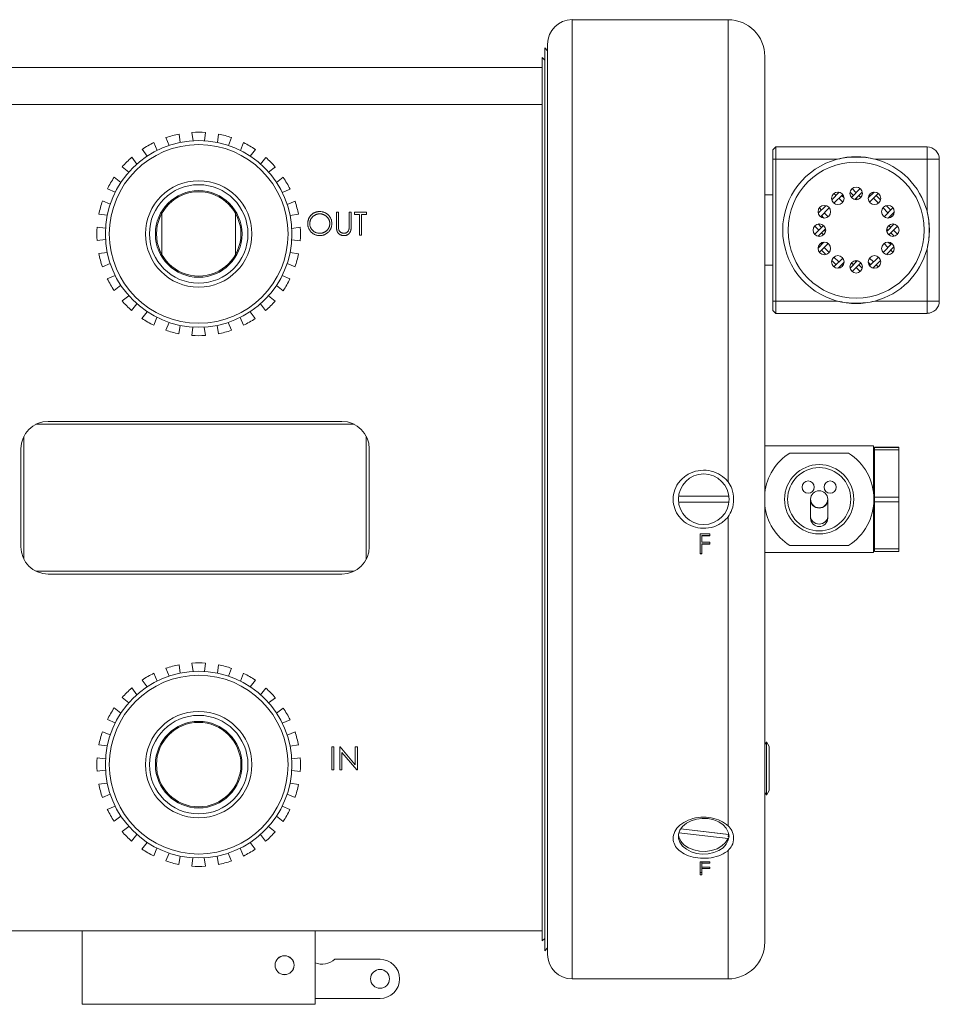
# Model space of a CAD drawing. Header units: inches. Extents: x 0.88 to 7.8, y 1.01 to 10.36.
# Tile 3 of 10: x 6.23 to 7.8, y 1.01 to 2.68. Entities that reach past the tile are written whole.
import ezdxf

# ---------------------------------------------------------------- set-up
doc = ezdxf.new("R2010")
doc.units = ezdxf.units.IN
doc.header["$MEASUREMENT"] = 0

msp = doc.modelspace()

# ---------------------------------------------------------------- linework, layer by layer
at = {"color": 7, "linetype": 'Continuous', "lineweight": 15}
for p, q in [((7.4379, 2.6823), (7.1721, 2.6823)), ((7.1304, 2.6295), (7.1256, 2.6343)), ((7.1256, 1.8657), (7.1256, 2.6343)), ((7.1304, 1.0907), (7.1304, 2.6407)), ((7.1256, 2.6135), (7.1214, 2.6177)), ((7.1214, 2.6007), (7.1214, 2.6177)), ((7.5004, 2.6198), (7.5004, 1.8657)), ((5.9511, 2.6007), (7.1214, 2.6007)), ((7.1214, 2.6007), (7.1214, 2.5382)), ((7.1214, 2.5382), (5.9511, 2.5382)), ((7.1214, 2.5382), (7.1214, 2.0247)), ((6.486, 2.4682), (6.4805, 2.4816)), ((6.5028, 2.4876), (6.5047, 2.4732)), ((6.5267, 2.4761), (6.5248, 2.4905)), ((6.548, 2.4904), (6.5461, 2.4761)), ((6.5681, 2.4732), (6.57, 2.4875)), ((6.5923, 2.4815), (6.5868, 2.4681)), ((6.4599, 2.4731), (6.4655, 2.4598)), ((6.6073, 2.4596), (6.6128, 2.473)), ((7.5194, 2.4657), (7.5144, 2.4607)), ((7.5194, 2.4657), (7.5194, 2.4448)), ((7.5194, 2.4657), (7.7769, 2.4657)), ((7.7769, 2.4657), (7.7769, 2.4448)), ((6.4222, 2.4481), (6.431, 2.4366)), ((6.4487, 2.4501), (6.4399, 2.4616)), ((6.6329, 2.4614), (6.624, 2.4499)), ((7.5144, 2.4448), (7.5144, 2.4607)), ((6.4174, 2.4229), (6.4059, 2.4317)), ((6.6417, 2.4364), (6.6505, 2.4479)), ((6.6668, 2.4315), (6.6553, 2.4227)), ((7.5194, 2.4448), (7.5144, 2.4448)), ((7.5144, 2.2032), (7.5144, 2.4448)), ((7.5194, 2.4448), (7.5194, 2.2032)), ((7.624, 2.4448), (7.5194, 2.4448)), ((7.7769, 2.4448), (7.688, 2.4448)), ((7.7977, 2.4448), (7.7769, 2.4448)), ((7.7769, 2.356), (7.7769, 2.4448)), ((7.7977, 2.4448), (7.7977, 2.2032)), ((6.3923, 2.4141), (6.4038, 2.4053)), ((6.6688, 2.4051), (6.6803, 2.4139)), ((6.3941, 2.3886), (6.3808, 2.3941)), ((6.6919, 2.3938), (6.6785, 2.3883)), ((7.5144, 2.3839), (7.5004, 2.3839)), ((7.6144, 2.3755), (7.6274, 2.3885)), ((7.6181, 2.3698), (7.6331, 2.3848)), ((7.6182, 2.3866), (7.6219, 2.3829)), ((7.6254, 2.3888), (7.6266, 2.3876)), ((7.6313, 2.3829), (7.6354, 2.3788)), ((7.6456, 2.3887), (7.6513, 2.3829)), ((7.6479, 2.3796), (7.663, 2.3946)), ((7.6491, 2.3946), (7.656, 2.3876)), ((7.6539, 2.3761), (7.6665, 2.3887)), ((7.6607, 2.3829), (7.6641, 2.3796)), ((7.6766, 2.3788), (7.6866, 2.3888)), ((7.6789, 2.3716), (7.6938, 2.3866)), ((7.6789, 2.3848), (7.6808, 2.3829)), ((7.6847, 2.3885), (7.6855, 2.3876)), ((7.6902, 2.3829), (7.6976, 2.3755)), ((6.3722, 2.3736), (6.3856, 2.368)), ((6.687, 2.3678), (6.7004, 2.3733)), ((7.5916, 2.3526), (7.6045, 2.3656)), ((7.6266, 2.3782), (7.6332, 2.3716)), ((7.656, 2.3782), (7.6582, 2.3761)), ((7.6855, 2.3782), (7.6939, 2.3698)), ((7.7075, 2.3656), (7.715, 2.3582)), ((6.3806, 2.3494), (6.3662, 2.3513)), ((6.4737, 2.3531), (6.4737, 2.2819)), ((6.5987, 2.2819), (6.5987, 2.3531)), ((6.7063, 2.3509), (6.692, 2.3491)), ((6.7745, 2.3547), (6.771, 2.3547)), ((6.771, 2.3547), (6.771, 2.3311)), ((6.7745, 2.3313), (6.7745, 2.3547)), ((6.796, 2.3547), (6.7925, 2.3547)), ((6.7925, 2.3547), (6.7925, 2.3313)), ((6.796, 2.3311), (6.796, 2.3547)), ((6.8221, 2.3547), (6.8015, 2.3547)), ((6.8015, 2.3547), (6.8015, 2.3507)), ((6.8015, 2.3507), (6.81, 2.3507)), ((6.81, 2.3507), (6.81, 2.3156)), ((6.8136, 2.3156), (6.8136, 2.3507)), ((6.8136, 2.3507), (6.8221, 2.3507)), ((6.8221, 2.3507), (6.8221, 2.3547)), ((7.5913, 2.3546), (7.5924, 2.3535)), ((7.5935, 2.3618), (7.5971, 2.3582)), ((7.5953, 2.3469), (7.6102, 2.3619)), ((7.5971, 2.3488), (7.6012, 2.3446)), ((7.6018, 2.3535), (7.6085, 2.3468)), ((7.7018, 2.3619), (7.7102, 2.3535)), ((7.7036, 2.3468), (7.7186, 2.3618)), ((7.7108, 2.3446), (7.7208, 2.3546)), ((7.715, 2.3488), (7.7168, 2.3469)), ((7.7197, 2.3535), (7.7205, 2.3526)), ((7.5854, 2.3171), (7.6005, 2.3321)), ((7.5854, 2.331), (7.5924, 2.324)), ((7.5914, 2.3345), (7.5971, 2.3287)), ((7.7081, 2.3218), (7.7207, 2.3345)), ((7.7116, 2.3321), (7.715, 2.3287)), ((7.7116, 2.3159), (7.7266, 2.331)), ((6.3633, 2.3292), (6.3777, 2.3273)), ((6.6948, 2.327), (6.7092, 2.3289)), ((6.81, 2.3156), (6.8136, 2.3156)), ((7.5914, 2.3136), (7.604, 2.3262)), ((7.5971, 2.3193), (7.6005, 2.3159)), ((7.6018, 2.324), (7.604, 2.3218)), ((7.7081, 2.3262), (7.7102, 2.324)), ((7.715, 2.3193), (7.7207, 2.3136)), ((7.7197, 2.324), (7.7266, 2.3171)), ((6.3776, 2.308), (6.3633, 2.3061)), ((6.7092, 2.3058), (6.6948, 2.3077)), ((7.5913, 2.2934), (7.6012, 2.3034)), ((7.5935, 2.2862), (7.6085, 2.3012)), ((7.5953, 2.3011), (7.5971, 2.2993)), ((7.7018, 2.2861), (7.7168, 2.3011)), ((7.7036, 2.3012), (7.7102, 2.2945)), ((7.7108, 2.3034), (7.715, 2.2993)), ((6.3662, 2.2841), (6.3805, 2.2859)), ((6.6919, 2.2857), (6.7063, 2.2838)), ((7.5916, 2.2954), (7.5924, 2.2945)), ((7.5971, 2.2898), (7.6045, 2.2824)), ((7.6018, 2.2945), (7.6102, 2.2861)), ((7.7075, 2.2824), (7.7205, 2.2954)), ((7.715, 2.2898), (7.7186, 2.2862)), ((7.7197, 2.2945), (7.7208, 2.2934)), ((7.7769, 2.2032), (7.7769, 2.292)), ((6.3855, 2.2673), (6.3721, 2.2617)), ((6.7003, 2.2614), (6.6869, 2.267)), ((7.5004, 2.2641), (7.5144, 2.2641)), ((7.6144, 2.2725), (7.6219, 2.2651)), ((7.6181, 2.2782), (7.6266, 2.2698)), ((7.6182, 2.2615), (7.6332, 2.2764)), ((7.6254, 2.2592), (7.6354, 2.2692)), ((7.6313, 2.2651), (7.6331, 2.2632)), ((7.6456, 2.2593), (7.6582, 2.272)), ((7.6479, 2.2685), (7.6513, 2.2651)), ((7.6491, 2.2534), (7.6641, 2.2685)), ((7.6539, 2.272), (7.656, 2.2698)), ((7.6607, 2.2651), (7.6665, 2.2593)), ((7.6766, 2.2692), (7.6808, 2.2651)), ((7.6789, 2.2632), (7.6939, 2.2782)), ((7.6789, 2.2764), (7.6855, 2.2698)), ((7.6847, 2.2595), (7.6976, 2.2725)), ((7.6902, 2.2651), (7.6938, 2.2615)), ((7.6266, 2.2604), (7.6274, 2.2595)), ((7.656, 2.2604), (7.663, 2.2534)), ((7.6855, 2.2604), (7.6866, 2.2592)), ((6.3806, 2.2412), (6.394, 2.2467)), ((6.6784, 2.2465), (6.6917, 2.2409)), ((6.4037, 2.23), (6.3922, 2.2211)), ((6.6802, 2.2209), (6.6687, 2.2297)), ((6.4057, 2.2035), (6.4172, 2.2123)), ((6.4308, 2.1986), (6.422, 2.1871)), ((6.6502, 2.1869), (6.6414, 2.1984)), ((6.6551, 2.2121), (6.6666, 2.2033)), ((7.5144, 2.1873), (7.5144, 2.2032)), ((7.5194, 2.2032), (7.5144, 2.2032)), ((7.5194, 2.2032), (7.624, 2.2032)), ((7.5194, 2.2032), (7.5194, 2.1823)), ((7.688, 2.2032), (7.7769, 2.2032)), ((7.7769, 2.2032), (7.7769, 2.1823)), ((7.7977, 2.2032), (7.7769, 2.2032)), ((6.4396, 2.1736), (6.4485, 2.1851)), ((6.6238, 2.1849), (6.6326, 2.1734)), ((7.5144, 2.1873), (7.5194, 2.1823)), ((7.7769, 2.1823), (7.5194, 2.1823)), ((6.4652, 2.1754), (6.4596, 2.162)), ((6.4802, 2.1535), (6.4857, 2.1669)), ((6.5865, 2.1668), (6.592, 2.1534)), ((6.6126, 2.1619), (6.607, 2.1753)), ((6.5044, 2.1618), (6.5025, 2.1475)), ((6.5245, 2.1446), (6.5264, 2.1589)), ((6.5458, 2.1589), (6.5477, 2.1445)), ((6.5697, 2.1474), (6.5678, 2.1618)), ((7.1214, 1.7067), (7.1214, 2.0247)), ((6.7801, 1.9983), (6.2801, 1.9983)), ((6.8011, 1.9933), (6.2591, 1.9933)), ((6.2384, 1.9726), (6.2384, 1.7639)), ((6.8217, 1.7639), (6.8217, 1.9726)), ((6.2334, 1.9516), (6.2334, 1.7849)), ((6.8267, 1.7849), (6.8267, 1.9516)), ((7.6858, 1.9565), (7.5004, 1.9565)), ((7.6858, 1.9565), (7.6858, 1.8765)), ((7.6875, 1.9543), (7.7287, 1.9543)), ((7.6875, 1.9541), (7.6875, 1.9543)), ((7.7287, 1.9541), (7.6875, 1.9541)), ((7.6875, 1.9501), (7.6875, 1.9541)), ((7.6875, 1.9501), (7.7287, 1.9501)), ((7.6875, 1.8694), (7.6875, 1.9501)), ((7.7287, 1.9543), (7.7287, 1.9541)), ((7.7287, 1.9501), (7.7287, 1.9541)), ((7.7287, 1.9501), (7.7287, 1.8694)), ((7.6432, 1.9444), (7.543, 1.9444)), ((7.6875, 1.9387), (7.6875, 1.9387)), ((7.1256, 1.097), (7.1256, 1.8657)), ((7.4392, 1.8707), (7.3536, 1.8707)), ((7.5004, 1.8657), (7.5004, 1.1115)), ((7.5785, 1.8657), (7.5785, 1.8634)), ((7.5785, 1.8634), (7.5785, 1.8359)), ((7.6077, 1.8634), (7.6077, 1.8657)), ((7.6077, 1.8359), (7.6077, 1.8634)), ((7.7287, 1.8694), (7.6875, 1.8694)), ((7.6875, 1.8614), (7.6875, 1.8694)), ((7.6875, 1.8614), (7.7287, 1.8614)), ((7.6875, 1.781), (7.6875, 1.8614)), ((7.7287, 1.8614), (7.7287, 1.8694)), ((7.7287, 1.8614), (7.7287, 1.781)), ((7.3536, 1.8607), (7.4392, 1.8607)), ((7.6858, 1.8549), (7.6858, 1.7748)), ((7.4379, 1.3097), (7.4379, 1.8358)), ((7.5785, 1.8359), (7.5785, 1.8337)), ((7.6077, 1.8337), (7.6077, 1.8359)), ((7.3901, 1.8071), (7.407, 1.8071)), ((7.3901, 1.8071), (7.3901, 1.7725)), ((7.407, 1.8039), (7.3932, 1.8039)), ((7.3932, 1.8039), (7.3932, 1.8035)), ((7.3932, 1.8035), (7.3932, 1.7929)), ((7.407, 1.8035), (7.3932, 1.8035)), ((7.407, 1.8071), (7.407, 1.8035)), ((7.3932, 1.7929), (7.407, 1.7929)), ((7.407, 1.7898), (7.3932, 1.7898)), ((7.3932, 1.7898), (7.3932, 1.7893)), ((7.407, 1.7893), (7.3932, 1.7893)), ((7.3932, 1.7893), (7.3932, 1.7725)), ((7.407, 1.7929), (7.407, 1.7893)), ((7.543, 1.7869), (7.6432, 1.7869)), ((7.6875, 1.7927), (7.6875, 1.7927)), ((7.7287, 1.781), (7.6875, 1.781)), ((7.6875, 1.777), (7.6875, 1.781)), ((7.7287, 1.777), (7.7287, 1.781)), ((7.3932, 1.7731), (7.3901, 1.7731)), ((7.3932, 1.7725), (7.3901, 1.7725)), ((7.6858, 1.7748), (7.5004, 1.7748)), ((7.6875, 1.777), (7.7287, 1.777)), ((6.2591, 1.7433), (6.8011, 1.7433)), ((6.2801, 1.7383), (6.7801, 1.7383)), ((7.1214, 1.7067), (7.1214, 1.1307)), ((6.486, 1.5646), (6.4805, 1.578)), ((6.5028, 1.5839), (6.5047, 1.5696)), ((6.5267, 1.5724), (6.5248, 1.5868)), ((6.548, 1.5868), (6.5461, 1.5724)), ((6.5681, 1.5695), (6.57, 1.5839)), ((6.5923, 1.5779), (6.5868, 1.5645)), ((6.4599, 1.5695), (6.4655, 1.5561)), ((6.6073, 1.556), (6.6128, 1.5693)), ((6.4222, 1.5444), (6.431, 1.5329)), ((6.4487, 1.5464), (6.4399, 1.5579)), ((6.6329, 1.5577), (6.624, 1.5463)), ((6.6417, 1.5327), (6.6505, 1.5442)), ((6.4174, 1.5192), (6.4059, 1.5281)), ((6.6668, 1.5278), (6.6553, 1.519)), ((6.3923, 1.5105), (6.4038, 1.5016)), ((6.6688, 1.5014), (6.6803, 1.5102)), ((6.3941, 1.4849), (6.3808, 1.4904)), ((6.6919, 1.4902), (6.6785, 1.4846)), ((6.3722, 1.4699), (6.3856, 1.4644)), ((6.687, 1.4641), (6.7004, 1.4696)), ((6.3806, 1.4457), (6.3662, 1.4476)), ((6.7063, 1.4473), (6.692, 1.4454)), ((6.7665, 1.4439), (6.763, 1.4439)), ((6.763, 1.4439), (6.763, 1.4049)), ((6.7665, 1.4049), (6.7665, 1.4439)), ((6.7772, 1.4439), (6.7765, 1.4439)), ((6.7765, 1.4439), (6.7765, 1.4049)), ((6.803, 1.4132), (6.7772, 1.4439)), ((6.8065, 1.4439), (6.803, 1.4439)), ((6.803, 1.4439), (6.803, 1.4132)), ((6.8065, 1.4049), (6.8065, 1.4439)), ((7.5004, 1.4475), (7.5034, 1.4527)), ((7.5034, 1.3618), (7.5034, 1.4527)), ((7.5034, 1.4527), (7.508, 1.4446)), ((7.508, 1.4448), (7.508, 1.4446)), ((7.508, 1.3698), (7.508, 1.4446)), ((6.3633, 1.4256), (6.3777, 1.4237)), ((6.6948, 1.4234), (6.7092, 1.4252)), ((6.78, 1.4345), (6.8057, 1.4049)), ((6.78, 1.4049), (6.78, 1.4345)), ((6.3776, 1.4043), (6.3633, 1.4024)), ((6.7092, 1.4021), (6.6948, 1.404)), ((6.763, 1.4049), (6.7665, 1.4049)), ((6.7765, 1.4049), (6.78, 1.4049)), ((6.8057, 1.4049), (6.8065, 1.4049)), ((6.3662, 1.3804), (6.3805, 1.3823)), ((6.6919, 1.382), (6.7063, 1.3801)), ((6.3855, 1.3636), (6.3721, 1.3581)), ((6.7003, 1.3578), (6.6869, 1.3633)), ((7.5034, 1.3618), (7.5004, 1.367)), ((7.508, 1.3698), (7.5034, 1.3618)), ((6.3806, 1.3375), (6.394, 1.343)), ((6.6784, 1.3428), (6.6917, 1.3372)), ((6.4037, 1.3263), (6.3922, 1.3175)), ((6.6802, 1.3172), (6.6687, 1.326)), ((6.4057, 1.2998), (6.4172, 1.3086)), ((6.6551, 1.3084), (6.6666, 1.2996)), ((6.4308, 1.295), (6.422, 1.2835)), ((6.6502, 1.2833), (6.6414, 1.2948)), ((7.3542, 1.2979), (7.4378, 1.288)), ((7.4392, 1.2949), (7.3573, 1.3047)), ((7.3573, 1.3046), (7.4385, 1.2949)), ((6.4396, 1.2699), (6.4485, 1.2814)), ((6.6238, 1.2812), (6.6326, 1.2698)), ((6.4652, 1.2717), (6.4596, 1.2584)), ((6.4802, 1.2498), (6.4857, 1.2632)), ((6.5044, 1.2582), (6.5025, 1.2438)), ((6.5697, 1.2438), (6.5678, 1.2581)), ((6.5865, 1.2631), (6.592, 1.2497)), ((6.6126, 1.2582), (6.607, 1.2716)), ((6.5245, 1.2409), (6.5264, 1.2553)), ((6.5458, 1.2552), (6.5477, 1.2409)), ((7.3901, 1.2483), (7.407, 1.2483)), ((7.3901, 1.2483), (7.3901, 1.2261)), ((7.3932, 1.2483), (7.3932, 1.2459)), ((7.3932, 1.2459), (7.3932, 1.239)), ((7.407, 1.2459), (7.3932, 1.2459)), ((7.407, 1.2483), (7.407, 1.2459)), ((7.3932, 1.23), (7.3901, 1.23)), ((7.3932, 1.2261), (7.3901, 1.2261)), ((7.3932, 1.239), (7.407, 1.239)), ((7.3932, 1.239), (7.3932, 1.2368)), ((7.407, 1.2368), (7.3932, 1.2368)), ((7.3932, 1.2368), (7.3932, 1.2261)), ((7.407, 1.239), (7.407, 1.2368)), ((5.9511, 1.1307), (6.3379, 1.1307)), ((6.3379, 1.0057), (6.3379, 1.1307)), ((6.3379, 1.1307), (6.7346, 1.1307)), ((6.7346, 1.0057), (6.7346, 1.1307)), ((6.7346, 1.1307), (7.1214, 1.1307)), ((7.1214, 1.1137), (7.1214, 1.1307)), ((7.1214, 1.1137), (7.1256, 1.1178)), ((7.1256, 1.097), (7.1304, 1.1018)), ((6.8451, 1.0823), (6.768, 1.0823)), ((7.1721, 1.049), (7.4379, 1.049)), ((6.7346, 1.0157), (6.8451, 1.0157)), ((6.3379, 1.0057), (6.7346, 1.0057))]:
    msp.add_line(p, q, dxfattribs=at)
at = {"color": 8, "linetype": 'Continuous', "lineweight": 15}
for p, q in [((7.1721, 2.6823), (7.1721, 1.049)), ((7.4379, 1.8955), (7.4379, 2.6823)), ((7.4379, 1.049), (7.4379, 1.2675))]:
    msp.add_line(p, q, dxfattribs=at)
at = {"color": 7, "linetype": 'Continuous', "lineweight": 15, "flags": 128}
for points in [[(7.7769, 2.356), (7.7799, 2.341), (7.781, 2.324)], [(7.781, 2.324), (7.7799, 2.307), (7.7769, 2.292)], [(7.6875, 1.9387), (7.687, 1.9405), (7.6858, 1.9423)], [(7.6858, 1.789), (7.687, 1.7909), (7.6875, 1.7927)], [(7.4395, 1.2919), (7.4383, 1.2849), (7.4349, 1.2782), (7.4294, 1.2723), (7.4221, 1.2675), (7.4135, 1.2639), (7.4039, 1.2619), (7.3939, 1.2615), (7.3841, 1.2627), (7.3749, 1.2655), (7.3669, 1.2697), (7.3604, 1.2752), (7.3559, 1.2815), (7.3536, 1.2883), (7.3536, 1.2954), (7.3559, 1.3023), (7.3604, 1.3086), (7.3669, 1.314), (7.3749, 1.3183), (7.3841, 1.3211), (7.3939, 1.3223), (7.4039, 1.3219), (7.4135, 1.3198), (7.4221, 1.3163), (7.4294, 1.3115), (7.4349, 1.3056), (7.4383, 1.2989), (7.4395, 1.2919)], [(7.3535, 1.2942), (7.3541, 1.2906), (7.3573, 1.2836), (7.3628, 1.2774), (7.3703, 1.2722), (7.3793, 1.2685), (7.3893, 1.2664), (7.3997, 1.2661), (7.4099, 1.2675), (7.4193, 1.2707), (7.4274, 1.2753), (7.4337, 1.2812), (7.4378, 1.288)], [(7.4392, 1.2956), (7.4383, 1.2922), (7.4378, 1.2908)]]:
    msp.add_lwpolyline(points, dxfattribs=at)
at = {"color": 8, "linetype": 'Continuous', "lineweight": 15, "flags": 128}
for points in [[(7.5785, 1.8634), (7.5796, 1.8586), (7.5828, 1.8545), (7.5875, 1.8518), (7.5931, 1.8508), (7.5987, 1.8518), (7.6034, 1.8545), (7.6066, 1.8586), (7.6077, 1.8634), (7.6077, 1.8634)], [(7.5785, 1.8359), (7.5796, 1.8311), (7.5828, 1.827), (7.5875, 1.8242), (7.5931, 1.8233), (7.5987, 1.8242), (7.6034, 1.827), (7.6066, 1.8311), (7.6077, 1.8359), (7.6077, 1.8359)]]:
    msp.add_lwpolyline(points, dxfattribs=at)
at = {"color": 7, "linetype": 'Continuous', "lineweight": 15}
for centre, radius in [((6.5362, 2.3175), 0.1589), ((6.5362, 2.3175), 0.1522), ((7.656, 2.324), 0.116), ((6.5362, 2.3175), 0.0906), ((6.5362, 2.3175), 0.0839), ((6.5362, 2.3175), 0.0738), ((6.5362, 2.3175), 0.0719), ((7.6248, 2.3781), 0.0107), ((7.656, 2.3865), 0.0107), ((7.6873, 2.3781), 0.0107), ((7.6019, 2.3553), 0.0107), ((7.7102, 2.3553), 0.0107), ((7.5935, 2.324), 0.0107), ((7.7185, 2.324), 0.0107), ((7.6019, 2.2928), 0.0107), ((7.7102, 2.2928), 0.0107), ((7.6248, 2.2699), 0.0107), ((7.6873, 2.2699), 0.0107), ((7.656, 2.2615), 0.0107), ((7.5931, 1.8657), 0.059), ((7.5931, 1.8657), 0.0538), ((7.3964, 1.8657), 0.0431), ((7.5744, 1.8865), 0.0104), ((7.6118, 1.8865), 0.0104), ((7.5931, 1.8657), 0.0146), ((6.5362, 1.4138), 0.1589), ((6.5362, 1.4138), 0.1522), ((6.5362, 1.4138), 0.0906), ((6.5362, 1.4138), 0.0839), ((6.5362, 1.4138), 0.0737), ((6.5362, 1.4138), 0.0719), ((6.6825, 1.0723), 0.0162), ((6.6825, 1.0723), 0.0161), ((6.8451, 1.049), 0.0161)]:
    msp.add_circle(centre, radius, dxfattribs=at)
for centre, radius, start, end in [((7.1721, 2.6407), 0.0417, 90, 180), ((7.4379, 2.6198), 0.0625, 0, 90), ((6.5362, 2.3175), 0.1733, 101.1236, 108.773), ((6.5362, 2.3175), 0.1733, 86.1236, 93.773), ((6.5362, 2.3175), 0.1733, 71.1236, 78.773), ((6.5362, 2.3175), 0.1733, 116.1236, 123.773), ((6.5362, 2.3175), 0.1733, 56.1236, 63.773), ((7.7769, 2.4448), 0.0208, 0, 90), ((6.5362, 2.3175), 0.1733, 131.1236, 138.773), ((7.656, 2.324), 0.125, 75.1649, 104.8351), ((6.5362, 2.3175), 0.1733, 41.1236, 48.773), ((7.656, 2.324), 0.125, 104.8351, 255.1649), ((7.656, 2.324), 0.125, 14.8351, 75.1649), ((6.5362, 2.3175), 0.1733, 146.1236, 153.773), ((6.5362, 2.3175), 0.1733, 26.1236, 33.773), ((6.5362, 2.3175), 0.1733, 161.1236, 168.773), ((6.5362, 2.3175), 0.1733, 11.1236, 18.773), ((6.5362, 2.3175), 0.1733, 176.1236, 183.773), ((6.5362, 2.3175), 0.1733, 356.1236, 3.773), ((6.5362, 2.3175), 0.1733, 191.1236, 198.773), ((6.5362, 2.3175), 0.1733, 341.1236, 348.773), ((7.656, 2.324), 0.125, 284.8351, 345.1649), ((6.5362, 2.3175), 0.1733, 206.1236, 213.773), ((6.5362, 2.3175), 0.1733, 326.1236, 333.773), ((6.5362, 2.3175), 0.1733, 221.1236, 228.773), ((6.5362, 2.3175), 0.1733, 311.1236, 318.773), ((7.656, 2.324), 0.125, 255.1649, 284.8351), ((7.7769, 2.2032), 0.0208, 270, 0), ((6.5362, 2.3175), 0.1733, 236.1236, 243.773), ((6.5362, 2.3175), 0.1733, 296.1236, 303.773), ((6.5362, 2.3175), 0.1733, 251.1236, 258.773), ((6.5362, 2.3175), 0.1733, 281.1236, 288.773), ((6.5362, 2.3175), 0.1733, 266.1236, 273.773), ((6.2801, 1.9516), 0.0467, 90, 180), ((6.7801, 1.9516), 0.0467, 360, 90), ((7.5931, 1.8657), 0.0933, 122.4617, 173.3656), ((7.5931, 1.8657), 0.0933, 302.4617, 57.5383), ((7.5931, 1.8657), 0.0933, 186.6344, 237.5383), ((7.5931, 1.8337), 0.0146, 180, 0), ((6.2801, 1.7849), 0.0467, 180, 270), ((6.7801, 1.7849), 0.0467, 270, 360), ((6.5362, 1.4138), 0.1733, 101.1236, 108.773), ((6.5362, 1.4138), 0.1733, 86.1236, 93.773), ((6.5362, 1.4138), 0.1733, 71.1236, 78.773), ((6.5362, 1.4138), 0.1733, 116.1236, 123.773), ((6.5362, 1.4138), 0.1733, 56.1236, 63.773), ((6.5362, 1.4138), 0.1733, 131.1236, 138.773), ((6.5362, 1.4138), 0.1733, 41.1236, 48.773), ((6.5362, 1.4138), 0.1733, 146.1236, 153.773), ((6.5362, 1.4138), 0.1733, 26.1236, 33.773), ((6.5362, 1.4138), 0.1733, 161.1236, 168.773), ((6.5362, 1.4138), 0.1733, 11.1236, 18.773), ((6.5362, 1.4138), 0.1733, 176.1236, 183.773), ((6.5362, 1.4138), 0.1733, 356.1236, 3.773), ((6.5362, 1.4138), 0.1733, 191.1236, 198.773), ((6.5362, 1.4138), 0.1733, 341.1236, 348.773), ((6.5362, 1.4138), 0.1733, 206.1236, 213.773), ((6.5362, 1.4138), 0.1733, 326.1236, 333.773), ((6.5362, 1.4138), 0.1733, 221.1236, 228.773), ((6.5362, 1.4138), 0.1733, 311.1236, 318.773), ((6.5362, 1.4138), 0.1733, 236.1236, 243.773), ((6.5362, 1.4138), 0.1733, 296.1236, 303.773), ((6.5362, 1.4138), 0.1733, 251.1236, 258.773), ((6.5362, 1.4138), 0.1733, 266.1236, 273.773), ((6.5362, 1.4138), 0.1733, 281.1236, 288.773), ((7.4379, 1.1115), 0.0625, 270, 0), ((7.1721, 1.0907), 0.0417, 180, 270), ((6.7467, 1.1053), 0.0313, 247.1263, 312.8334), ((6.8451, 1.049), 0.0333, 270, 90)]:
    msp.add_arc(centre, radius, start, end, dxfattribs=at)
for points, knots in [([(7.624, 2.4448), (7.6295, 2.4459), (7.6405, 2.4482), (7.6569, 2.4486), (7.6729, 2.448), (7.683, 2.4459), (7.688, 2.4448)], [0, 0, 0, 0, 0.258215, 0.521445, 0.759165, 1, 1, 1, 1]), ([(6.7422, 2.3557), (6.7413, 2.3557), (6.74, 2.3556), (6.7382, 2.3553), (6.7369, 2.355), (6.7357, 2.3546), (6.7344, 2.3542), (6.7332, 2.3536), (6.732, 2.353), (6.7309, 2.3523), (6.7298, 2.3515), (6.7288, 2.3506), (6.7278, 2.3497), (6.7269, 2.3487), (6.7261, 2.3477), (6.7253, 2.3466), (6.7246, 2.3454), (6.724, 2.3442), (6.7234, 2.343), (6.723, 2.3417), (6.7226, 2.3404), (6.7223, 2.3391), (6.722, 2.3373), (6.7219, 2.3359), (6.7219, 2.335)], [0, 0, 0, 0, 0.083453, 0.124502, 0.165114, 0.205951, 0.246961, 0.288008, 0.329916, 0.371661, 0.413015, 0.454025, 0.494874, 0.535911, 0.57718, 0.618985, 0.661557, 0.703994, 0.746247, 0.788082, 0.829848, 0.87188, 0.914127, 1, 1, 1, 1]), ([(6.7424, 2.3517), (6.7416, 2.3517), (6.7405, 2.3516), (6.7391, 2.3514), (6.738, 2.3511), (6.737, 2.3508), (6.7359, 2.3504), (6.7349, 2.35), (6.7339, 2.3494), (6.7329, 2.3489), (6.732, 2.3482), (6.7311, 2.3476), (6.7303, 2.3468), (6.7296, 2.346), (6.7289, 2.3452), (6.7282, 2.3443), (6.7276, 2.3434), (6.7271, 2.3425), (6.7267, 2.3415), (6.7263, 2.3405), (6.726, 2.3394), (6.7257, 2.3383), (6.7255, 2.3369), (6.7254, 2.3357), (6.7254, 2.335)], [0, 0, 0, 0, 0.083645, 0.124984, 0.166247, 0.207702, 0.249631, 0.291742, 0.334743, 0.37746, 0.419556, 0.461044, 0.502096, 0.542891, 0.583801, 0.624864, 0.666225, 0.707399, 0.748557, 0.789655, 0.83074, 0.87207, 0.913993, 1, 1, 1, 1]), ([(6.763, 2.3352), (6.763, 2.3366), (6.7628, 2.3386), (6.7622, 2.3413), (6.7615, 2.3431), (6.7607, 2.3449), (6.7596, 2.3466), (6.7584, 2.3483), (6.757, 2.3498), (6.7555, 2.3512), (6.7539, 2.3524), (6.7521, 2.3534), (6.7503, 2.3542), (6.7484, 2.3549), (6.7457, 2.3555), (6.7436, 2.3557), (6.7422, 2.3557)], [0, 0, 0, 0, 0.12839, 0.18983, 0.250655, 0.310909, 0.371769, 0.433475, 0.497029, 0.560599, 0.622738, 0.683886, 0.745011, 0.806587, 0.869251, 1, 1, 1, 1]), ([(6.7595, 2.3352), (6.7595, 2.3359), (6.7594, 2.337), (6.7592, 2.3385), (6.7589, 2.3395), (6.7586, 2.3406), (6.7582, 2.3416), (6.7578, 2.3425), (6.7572, 2.3435), (6.7567, 2.3444), (6.756, 2.3453), (6.7553, 2.3461), (6.7546, 2.3468), (6.7537, 2.3476), (6.7529, 2.3482), (6.7519, 2.3489), (6.751, 2.3494), (6.7499, 2.35), (6.7489, 2.3504), (6.7478, 2.3508), (6.7468, 2.3511), (6.7457, 2.3514), (6.7442, 2.3516), (6.7431, 2.3517), (6.7424, 2.3517)], [0, 0, 0, 0, 0.08513, 0.126473, 0.167453, 0.207976, 0.248249, 0.28875, 0.32967, 0.370537, 0.411129, 0.451819, 0.492406, 0.533486, 0.575263, 0.617441, 0.660672, 0.70394, 0.746868, 0.789079, 0.831104, 0.873238, 0.915166, 1, 1, 1, 1]), ([(7.7769, 2.356), (7.778, 2.3506), (7.7802, 2.3395), (7.7807, 2.3232), (7.78, 2.3072), (7.7779, 2.2971), (7.7769, 2.292)], [0, 0, 0, 0, 0.258215, 0.521446, 0.759165, 1, 1, 1, 1]), ([(6.7219, 2.335), (6.7219, 2.3336), (6.7221, 2.3316), (6.7227, 2.329), (6.7234, 2.3271), (6.7242, 2.3254), (6.7252, 2.3237), (6.7265, 2.3221), (6.7278, 2.3205), (6.7294, 2.3192), (6.731, 2.3179), (6.7327, 2.3169), (6.7345, 2.3161), (6.7364, 2.3154), (6.739, 2.3148), (6.7411, 2.3146), (6.7425, 2.3146)], [0, 0, 0, 0, 0.12685, 0.187996, 0.248548, 0.309, 0.370295, 0.432507, 0.496733, 0.560974, 0.62372, 0.68543, 0.746541, 0.807928, 0.870253, 1, 1, 1, 1]), ([(6.7254, 2.335), (6.7254, 2.3339), (6.7256, 2.3322), (6.7261, 2.3301), (6.7266, 2.3286), (6.7273, 2.3272), (6.7282, 2.3258), (6.7292, 2.3245), (6.7304, 2.3233), (6.7316, 2.3222), (6.733, 2.3213), (6.7344, 2.3204), (6.7359, 2.3198), (6.7374, 2.3193), (6.7396, 2.3188), (6.7412, 2.3186), (6.7424, 2.3186)], [0, 0, 0, 0, 0.126899, 0.187747, 0.24815, 0.308586, 0.369583, 0.431827, 0.49618, 0.560668, 0.623504, 0.68526, 0.746537, 0.808327, 0.870486, 1, 1, 1, 1]), ([(6.7424, 2.3186), (6.7431, 2.3186), (6.7443, 2.3187), (6.7458, 2.3189), (6.7469, 2.3192), (6.7479, 2.3195), (6.749, 2.3198), (6.75, 2.3203), (6.751, 2.3208), (6.752, 2.3214), (6.7529, 2.322), (6.7538, 2.3226), (6.7546, 2.3234), (6.7553, 2.3241), (6.756, 2.325), (6.7567, 2.3258), (6.7572, 2.3267), (6.7578, 2.3277), (6.7582, 2.3287), (6.7586, 2.3297), (6.7589, 2.3308), (6.7592, 2.3318), (6.7594, 2.3333), (6.7595, 2.3344), (6.7595, 2.3352)], [0, 0, 0, 0, 0.086538, 0.129177, 0.171436, 0.213416, 0.255266, 0.297369, 0.339941, 0.382347, 0.423953, 0.464871, 0.505572, 0.546003, 0.586568, 0.627065, 0.668271, 0.709549, 0.750428, 0.791096, 0.832027, 0.873136, 0.914611, 1, 1, 1, 1]), ([(6.7425, 2.3146), (6.7439, 2.3146), (6.7459, 2.3148), (6.7486, 2.3154), (6.7504, 2.3161), (6.7522, 2.3169), (6.7539, 2.318), (6.7555, 2.3192), (6.757, 2.3206), (6.7584, 2.3221), (6.7596, 2.3237), (6.7607, 2.3254), (6.7615, 2.3272), (6.7622, 2.3291), (6.7628, 2.3317), (6.763, 2.3338), (6.763, 2.3352)], [0, 0, 0, 0, 0.128329, 0.189845, 0.250754, 0.311545, 0.372864, 0.435313, 0.499433, 0.563569, 0.626211, 0.687612, 0.748622, 0.80968, 0.871431, 1, 1, 1, 1]), ([(6.771, 2.3311), (6.771, 2.3302), (6.771, 2.3289), (6.7711, 2.3272), (6.7711, 2.3261), (6.7713, 2.3251), (6.7714, 2.324), (6.7715, 2.3233), (6.7717, 2.3229)], [0, 0, 0, 0, 0.331635, 0.476313, 0.60789, 0.725665, 0.830535, 1, 1, 1, 1]), ([(6.7746, 2.3261), (6.7746, 2.3263), (6.7746, 2.3267), (6.7746, 2.3273), (6.7745, 2.3279), (6.7745, 2.3286), (6.7745, 2.3297), (6.7745, 2.3306), (6.7745, 2.3313)], [0, 0, 0, 0, 0.137626, 0.234023, 0.349962, 0.483901, 0.637395, 1, 1, 1, 1]), ([(6.7839, 2.3146), (6.7846, 2.3146), (6.7856, 2.3147), (6.7869, 2.3149), (6.7878, 2.3152), (6.7887, 2.3155), (6.7895, 2.3159), (6.7903, 2.3164), (6.7911, 2.317), (6.7918, 2.3176), (6.7924, 2.3182), (6.793, 2.3189), (6.7936, 2.3196), (6.794, 2.3203), (6.7944, 2.3211), (6.7948, 2.3218), (6.795, 2.3226), (6.7953, 2.3235), (6.7955, 2.3244), (6.7956, 2.3253), (6.7958, 2.3264), (6.7959, 2.3275), (6.796, 2.329), (6.796, 2.3303), (6.796, 2.3311)], [0, 0, 0, 0, 0.087786, 0.129629, 0.170539, 0.210912, 0.251398, 0.291567, 0.332021, 0.372355, 0.411619, 0.449515, 0.487208, 0.523705, 0.559991, 0.596142, 0.632114, 0.669511, 0.709517, 0.751508, 0.796008, 0.843022, 0.892941, 1, 1, 1, 1]), ([(6.7925, 2.3313), (6.7925, 2.3306), (6.7925, 2.3296), (6.7925, 2.3283), (6.7924, 2.3275), (6.7924, 2.3268), (6.7923, 2.326), (6.7922, 2.3255), (6.7921, 2.3252)], [0, 0, 0, 0, 0.344436, 0.493598, 0.626189, 0.742198, 0.844379, 1, 1, 1, 1]), ([(6.7717, 2.3229), (6.7719, 2.3222), (6.7722, 2.3214), (6.7728, 2.3203), (6.7733, 2.3195), (6.7739, 2.3188), (6.7745, 2.3181), (6.7753, 2.3174), (6.776, 2.3169), (6.7769, 2.3163), (6.7778, 2.3159), (6.7787, 2.3155), (6.7796, 2.3152), (6.7806, 2.3149), (6.7821, 2.3147), (6.7832, 2.3146), (6.7839, 2.3146)], [0, 0, 0, 0, 0.119896, 0.178913, 0.237002, 0.295709, 0.355105, 0.415284, 0.47703, 0.539392, 0.601924, 0.664582, 0.728627, 0.793683, 0.860356, 1, 1, 1, 1]), ([(6.7837, 2.3186), (6.7829, 2.3186), (6.7818, 2.3187), (6.7803, 2.3192), (6.7793, 2.3196), (6.7783, 2.3202), (6.7773, 2.3208), (6.7766, 2.3215), (6.776, 2.3222), (6.7755, 2.3231), (6.775, 2.3243), (6.7747, 2.3254), (6.7746, 2.3261)], [0, 0, 0, 0, 0.173832, 0.263125, 0.355661, 0.446096, 0.529932, 0.608116, 0.681865, 0.755567, 0.832234, 1, 1, 1, 1]), ([(6.7921, 2.3252), (6.7919, 2.3246), (6.7916, 2.3236), (6.7909, 2.3225), (6.7904, 2.3217), (6.7897, 2.321), (6.789, 2.3204), (6.7883, 2.3199), (6.7874, 2.3194), (6.7865, 2.3191), (6.7853, 2.3187), (6.7843, 2.3186), (6.7837, 2.3186)], [0, 0, 0, 0, 0.176207, 0.260678, 0.342217, 0.422849, 0.503634, 0.58472, 0.668472, 0.752238, 0.834697, 1, 1, 1, 1]), ([(7.688, 2.2032), (7.6826, 2.2021), (7.6716, 2.1998), (7.6552, 2.1994), (7.6392, 2.2), (7.6291, 2.2021), (7.624, 2.2032)], [0, 0, 0, 0, 0.258215, 0.521445, 0.759165, 1, 1, 1, 1]), ([(7.4379, 1.8955), (7.436, 1.8977), (7.4303, 1.9041), (7.4178, 1.9117), (7.4005, 1.916), (7.3822, 1.9144), (7.3654, 1.9067), (7.3524, 1.894), (7.345, 1.8783), (7.3436, 1.8616), (7.3477, 1.8459), (7.3568, 1.8323), (7.3701, 1.8219), (7.3867, 1.8161), (7.4049, 1.8158), (7.4224, 1.8216), (7.433, 1.8298), (7.4374, 1.8351), (7.4379, 1.8358)], [0, 0, 0, 0, 0.034348, 0.100567, 0.169996, 0.241697, 0.313912, 0.384605, 0.452123, 0.51622, 0.57845, 0.641201, 0.706428, 0.774906, 0.846061, 0.918331, 0.989711, 1, 1, 1, 1]), ([(7.4379, 1.8358), (7.4404, 1.8398), (7.446, 1.8489), (7.448, 1.866), (7.4459, 1.8828), (7.4403, 1.8918), (7.4379, 1.8955)], [0, 0, 0, 0, 0.219663, 0.503328, 0.79177, 1, 1, 1, 1]), ([(7.4379, 1.3097), (7.436, 1.3113), (7.4303, 1.316), (7.4178, 1.3217), (7.4005, 1.3249), (7.3822, 1.3237), (7.3654, 1.3179), (7.3524, 1.3086), (7.345, 1.2971), (7.3436, 1.2853), (7.3477, 1.2743), (7.3568, 1.2651), (7.3701, 1.2581), (7.3867, 1.2542), (7.4049, 1.254), (7.4224, 1.2579), (7.433, 1.2634), (7.4374, 1.267), (7.4379, 1.2675)], [0, 0, 0, 0, 0.034348, 0.100567, 0.169996, 0.241697, 0.313912, 0.384605, 0.452123, 0.51622, 0.57845, 0.641201, 0.706428, 0.774906, 0.846061, 0.918331, 0.989711, 1, 1, 1, 1]), ([(7.4379, 1.2675), (7.4404, 1.2703), (7.446, 1.2767), (7.448, 1.289), (7.4459, 1.3006), (7.4403, 1.307), (7.4379, 1.3097)], [0, 0, 0, 0, 0.219663, 0.503328, 0.79177, 1, 1, 1, 1])]:
    msp.add_open_spline(points, degree=3, knots=knots, dxfattribs=at)

doc.saveas('drawing.dxf')
